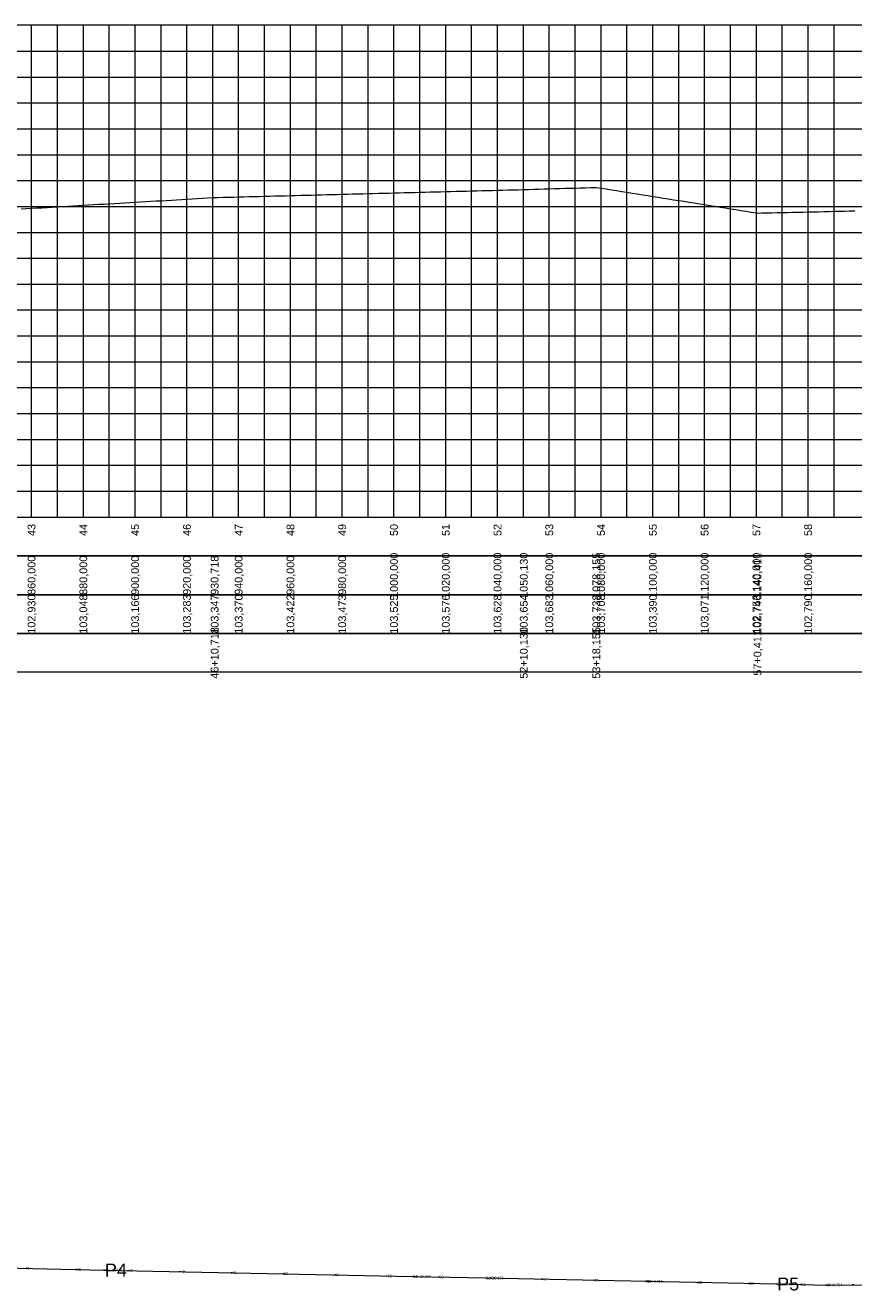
# Model space of a CAD drawing. Header units: inches. Extents: x 4687 to 7242, y 9981 to 10484.
# Tile 4 of 8: x 5639 to 5959, y 9987 to 10476. Entities that reach past the tile are written whole.
import ezdxf
from ezdxf.enums import TextEntityAlignment as Align

# ---------------------------------------------------------------- set-up
doc = ezdxf.new("R2010")
doc.units = ezdxf.units.IN
doc.header["$MEASUREMENT"] = 0
doc.header["$PDMODE"] = 34
doc.header["$PDSIZE"] = 0.2
doc.layers.get('0').update_dxf_attribs({"lineweight": 0})
doc.layers.add('EIXO', color=3, linetype='Continuous', lineweight=0)
doc.styles.add('$PF_GREIDE', font='arial.ttf')
doc.styles.get("Standard").update_dxf_attribs({"font": 'arial.ttf'})

# ---------------------------------------------------------------- blocks, each defined once
blk = doc.blocks.new('$VIAS_PERFLONG_PERFIL0')
at = {"color": 30}
for p, q in [((910, 0), (910, 190)), ((920, 0), (920, 190)), ((930, 0), (930, 190)), ((940, 0), (940, 190)), ((960, 0), (960, 190)), ((970, 0), (970, 190)), ((980, 0), (980, 190)), ((990, 0), (990, 190)), ((1010, 0), (1010, 190)), ((1020, 0), (1020, 190)), ((1030, 0), (1030, 190)), ((1040, 0), (1040, 190)), ((1060, 0), (1060, 190)), ((1070, 0), (1070, 190)), ((1080, 0), (1080, 190)), ((1090, 0), (1090, 190)), ((1110, 0), (1110, 190)), ((1120, 0), (1120, 190)), ((1130, 0), (1130, 190)), ((1140, 0), (1140, 190)), ((1160, 0), (1160, 190)), ((1170, 0), (1170, 190)), ((1180, 0), (1180, 190)), ((1190, 0), (1190, 190)), ((1210, 0), (1210, 190)), ((1220, 0), (1220, 190)), ((0, 180), (2510, 180)), ((0, 170), (2510, 170)), ((0, 160), (2510, 160)), ((0, 140), (2510, 140)), ((0, 130), (2510, 130)), ((0, 120), (2510, 120)), ((0, 110), (2510, 110)), ((0, 90), (2510, 90)), ((0, 80), (2510, 80)), ((0, 70), (2510, 70)), ((0, 60), (2510, 60)), ((0, 40), (2510, 40)), ((0, 30), (2510, 30)), ((0, 20), (2510, 20)), ((0, 10), (2510, 10))]:
    blk.add_line(p, q, dxfattribs=at)
at = {"color": 36}
for p, q in [((950, 0), (950, 190)), ((1000, 0), (1000, 190)), ((1050, 0), (1050, 190)), ((1100, 0), (1100, 190)), ((1150, 0), (1150, 190)), ((1200, 0), (1200, 190)), ((0, 150), (2510, 150)), ((0, 100), (2510, 100)), ((0, 50), (2510, 50))]:
    blk.add_line(p, q, dxfattribs=at)
at = {"color": 36, "linetype": 'Continuous'}
for points in [[(0, 0), (2510, 0), (2510, 190), (0, 190)], [(0, 0), (2510, 0), (2510, -15), (0, -15)], [(0, -15), (2510, -15), (2510, -30), (0, -30)], [(0, -30), (2510, -30), (2510, -45), (0, -45)], [(0, -45), (2510, -45), (2510, -60), (0, -60)]]:
    blk.add_lwpolyline(points, close=True, dxfattribs=at)
at = {"color": 5, "linetype": 'Continuous'}
blk.add_lwpolyline([(906, 119.06), (908, 119.18), (910, 119.3), (912, 119.42), (914, 119.53), (916, 119.65), (918, 119.77), (920, 119.89), (922, 120.01), (924, 120.12), (926, 120.24), (928, 120.36), (930, 120.48), (932, 120.59), (934, 120.71), (936, 120.83), (938, 120.95), (940, 121.07), (942, 121.18), (944, 121.3), (946, 121.42), (948, 121.54), (950, 121.66), (952, 121.77), (954, 121.89), (956, 122.01), (958, 122.13), (960, 122.24), (962, 122.36), (964, 122.48), (966, 122.6), (968, 122.72), (970, 122.83), (972, 122.95), (974, 123.07), (976, 123.19), (978, 123.31), (980, 123.42), (980.72, 123.47), (982, 123.5), (984, 123.55), (986, 123.6), (988, 123.65), (990, 123.7), (992, 123.76), (994, 123.81), (996, 123.86), (998, 123.91), (1000, 123.96), (1002, 124.01), (1004, 124.07), (1006, 124.12), (1008, 124.17), (1010, 124.22), (1012, 124.27), (1014, 124.32), (1016, 124.37), (1018, 124.43), (1020, 124.48), (1022, 124.53), (1024, 124.58), (1026, 124.63), (1028, 124.68), (1030, 124.73), (1032, 124.79), (1034, 124.84), (1036, 124.89), (1038, 124.94), (1040, 124.99), (1042, 125.04), (1044, 125.09), (1046, 125.15), (1048, 125.2), (1050, 125.25), (1052, 125.3), (1054, 125.35), (1056, 125.4), (1058, 125.46), (1060, 125.51), (1062, 125.56), (1064, 125.61), (1066, 125.66), (1068, 125.71), (1070, 125.76), (1072, 125.82), (1074, 125.87), (1076, 125.92), (1078, 125.97), (1080, 126.02), (1082, 126.07), (1084, 126.12), (1086, 126.18), (1088, 126.23), (1090, 126.28), (1092, 126.33), (1094, 126.38), (1096, 126.43), (1098, 126.48), (1100, 126.54), (1100.13, 126.54), (1102, 126.6), (1104, 126.65), (1106, 126.71), (1108, 126.77), (1110, 126.83), (1112, 126.89), (1114, 126.95), (1116, 127.01), (1118, 127.07), (1120, 127.13), (1122, 127.19), (1124, 127.25), (1126, 127.31), (1128, 127.37), (1128.16, 127.38), (1130, 127.08), (1132, 126.76), (1134, 126.45), (1136, 126.13), (1138, 125.81), (1140, 125.49), (1142, 125.17), (1144, 124.85), (1146, 124.53), (1148, 124.22), (1150, 123.9), (1152, 123.58), (1154, 123.26), (1156, 122.94), (1158, 122.62), (1160, 122.31), (1162, 121.99), (1164, 121.67), (1166, 121.35), (1168, 121.03), (1170, 120.71), (1172, 120.4), (1174, 120.08), (1176, 119.76), (1178, 119.44), (1180, 119.12), (1182, 118.8), (1184, 118.48), (1186, 118.17), (1188, 117.85), (1190, 117.53), (1190.41, 117.46), (1192, 117.5), (1194, 117.54), (1196, 117.59), (1198, 117.63), (1200, 117.68), (1202, 117.72), (1204, 117.77), (1206, 117.81), (1208, 117.85), (1210, 117.9), (1212, 117.94), (1214, 117.99), (1216, 118.03), (1218, 118.08), (1220, 118.12), (1222, 118.16), (1224, 118.21), (1226, 118.25), (1228, 118.3)], dxfattribs=at)
at = {"color": 7, "linetype": 'Continuous', "style": '$PF_GREIDE'}
for s, p in [('43', (910, -5)), ('44', (930, -5)), ('45', (950, -5)), ('46', (970, -5)), ('47', (990, -5)), ('48', (1010, -5)), ('49', (1030, -5)), ('50', (1050, -5)), ('51', (1070, -5)), ('52', (1090, -5)), ('53', (1110, -5)), ('54', (1130, -5)), ('55', (1150, -5)), ('56', (1170, -5)), ('57', (1190, -5)), ('58', (1210, -5)), ('1000,000', (1050, -22.5)), ('1020,000', (1070, -22.5)), ('1040,000', (1090, -22.5)), ('1050,130', (1100.13, -22.5)), ('1060,000', (1110, -22.5)), ('1078,155', (1128.16, -22.5)), ('1080,000', (1130, -22.5)), ('1100,000', (1150, -22.5)), ('1120,000', (1170, -22.5)), ('1140,000', (1190, -22.5)), ('1140,411', (1190.41, -22.5)), ('1160,000', (1210, -22.5)), ('860,000', (910, -22.5)), ('880,000', (930, -22.5)), ('900,000', (950, -22.5)), ('920,000', (970, -22.5)), ('930,718', (980.72, -22.5)), ('940,000', (990, -22.5)), ('960,000', (1010, -22.5)), ('980,000', (1030, -22.5)), ('102,930', (910, -37.5)), ('103,048', (930, -37.5)), ('103,166', (950, -37.5)), ('103,283', (970, -37.5)), ('103,347', (980.72, -37.5)), ('103,370', (990, -37.5)), ('103,422', (1010, -37.5)), ('103,473', (1030, -37.5)), ('103,525', (1050, -37.5)), ('103,576', (1070, -37.5)), ('103,628', (1090, -37.5)), ('103,654', (1100.13, -37.5)), ('103,683', (1110, -37.5)), ('103,738', (1128.16, -37.5)), ('103,708', (1130, -37.5)), ('103,390', (1150, -37.5)), ('103,071', (1170, -37.5)), ('102,753', (1190, -37.5)), ('102,746', (1190.41, -37.5)), ('102,790', (1210, -37.5)), ('46+10,718', (980.72, -52.5)), ('52+10,130', (1100.13, -52.5)), ('53+18,155', (1128.16, -52.5)), ('57+0,411', (1190.41, -52.5))]:
    blk.add_text(s, height=3, rotation=90, dxfattribs=at).set_placement(p, align=Align.MIDDLE_CENTER)

msp = doc.modelspace()

# ---------------------------------------------------------------- linework, layer by layer
at = {"lineweight": 0}
for p in [(5669.57, 9994.98), (5929.25, 9989.6)]:
    msp.add_point(p, dxfattribs=at)
at = {"layer": 'EIXO', "lineweight": 0}
msp.add_lwpolyline([(4738.91, 10000), (4740.56, 10000), (4742.89, 10000), (4745.48, 10000), (4816.77, 10000), (5000, 10000), (5058.6, 10000), (5128.07, 10000), (5223.42, 10000), (5324.22, 10000), (5378.6, 10000), (5427.16, 10000), (5445.63, 10000.14), (5559.06, 9997.56), (5669.57, 9994.98), (5788.95, 9992.5), (5816.97, 9991.92), (5879.22, 9990.63), (5929.25, 9989.6), (5948.54, 9989.2), (5958.88, 9989.27), (6001.71, 9988.1)], dxfattribs=at)
for p in [(5658.85, 9995.23), (5669.57, 9994.98), (5678.85, 9994.79), (5698.84, 9994.37), (5718.84, 9993.96), (5738.84, 9993.54), (5758.83, 9993.13), (5778.83, 9992.71), (5788.95, 9992.5), (5788.95, 9992.5), (5798.82, 9992.3), (5816.97, 9991.92), (5816.97, 9991.92), (5818.82, 9991.89), (5838.81, 9991.47), (5858.81, 9991.06), (5878.81, 9990.64), (5879.22, 9990.63), (5879.22, 9990.63), (5898.8, 9990.23), (5918.8, 9989.81), (5929.25, 9989.6), (5938.79, 9989.4), (5948.54, 9989.2), (5948.54, 9989.2), (5958.79, 9989.27), (5958.88, 9989.27), (5958.88, 9989.27)]:
    msp.add_point(p, dxfattribs=at)

# ---------------------------------------------------------------- block references
at = {"layer": 'EIXO'}
msp.add_blockref('$VIAS_PERFLONG_PERFIL0', (4731.51, 10285.94), dxfattribs=at)

# ---------------------------------------------------------------- texts
at = {"lineweight": 0}
for s, p in [('P4', (5669.81, 9994.98)), ('P5', (5929.49, 9989.6))]:
    msp.add_text(s, height=5, dxfattribs=at).set_placement(p, align=Align.MIDDLE_LEFT)
at = {"layer": 'EIXO', "lineweight": 0}
for s, p in [('45', (5639.1, 9995.7)), ('46', (5659.09, 9995.23)), ('46+10,718', (5669.81, 9994.98)), ('47', (5679.09, 9994.79)), ('48', (5699.08, 9994.37)), ('49', (5719.08, 9993.96)), ('50', (5739.08, 9993.54)), ('51', (5759.07, 9993.13)), ('52', (5779.07, 9992.71)), ('52+10,130', (5789.19, 9992.5)), ('11', (5789.19, 9992.5)), ('53', (5799.06, 9992.3)), ('53+18,155', (5817.21, 9991.92)), ('12', (5817.21, 9991.92)), ('54', (5819.06, 9991.89)), ('55', (5839.05, 9991.47)), ('56', (5859.05, 9991.06)), ('57', (5879.05, 9990.64)), ('57+0,411', (5879.46, 9990.63)), ('13', (5879.46, 9990.63)), ('58', (5899.04, 9990.23)), ('59', (5919.04, 9989.81)), ('59+10,457', (5929.49, 9989.6)), ('60', (5939.03, 9989.4)), ('60+9,754', (5948.78, 9989.2)), ('14', (5948.78, 9989.2))]:
    msp.add_text(s, height=1, dxfattribs=at).set_placement(p, align=Align.MIDDLE_LEFT)

doc.saveas('drawing.dxf')
